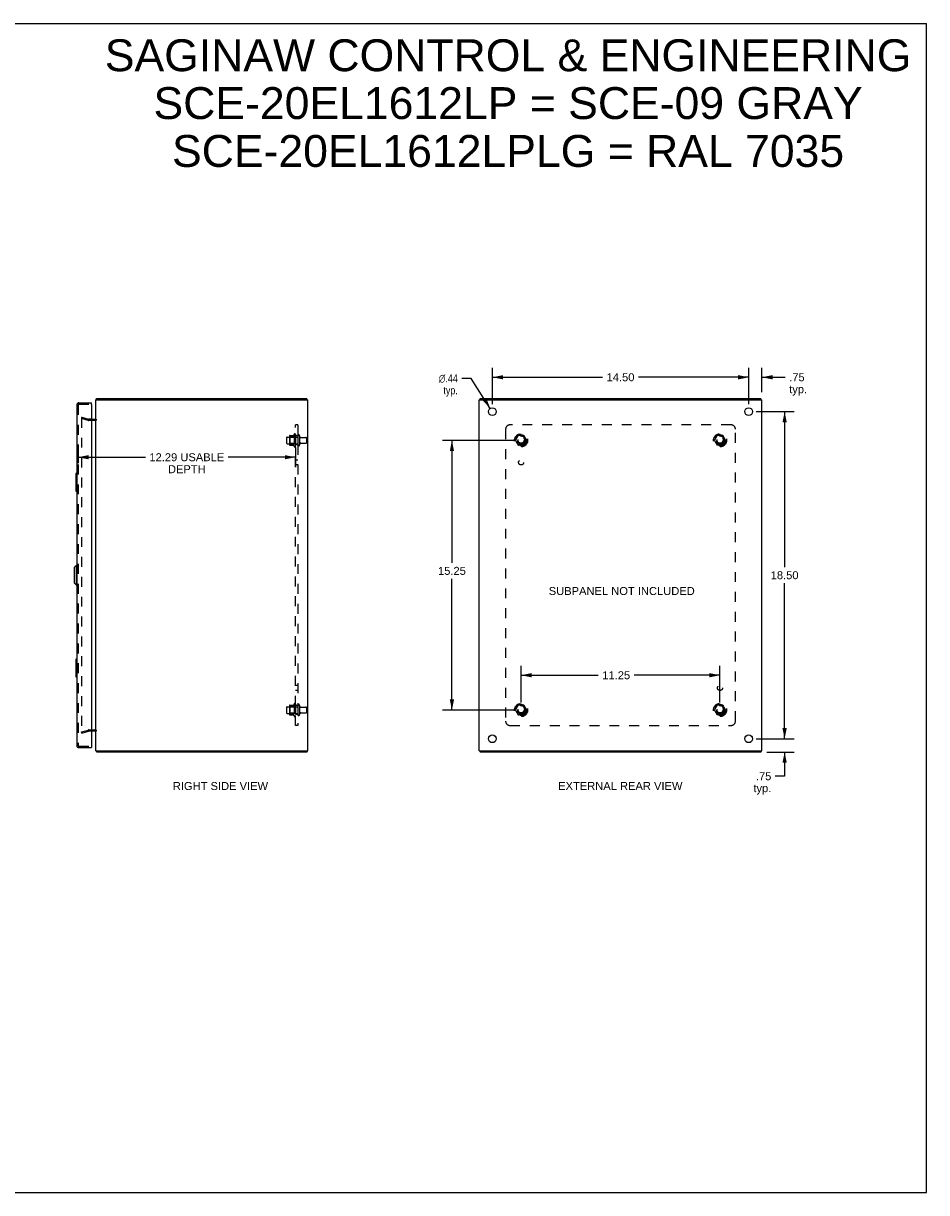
# Model space of a CAD drawing. Header units: inches. Extents: x 0 to 102, y 0 to 66.
# Tile 3 of 3: x 51 to 102, y 0 to 66. Entities that reach past the tile are written whole.
import ezdxf

# ---------------------------------------------------------------- set-up
doc = ezdxf.new("R2010")
doc.units = ezdxf.units.IN
doc.header["$LTSCALE"] = 5.620219
doc.header["$MEASUREMENT"] = 0
doc.linetypes.add('HIDDEN', pattern=[0.2, 0.1, -0.1])
doc.layers.get('0').update_dxf_attribs({"linetype": 'CONTINUOUS'})
for name, color, linetype in [('DEFAULT_2', 8, 'HIDDEN'), ('DIMENSIONS', 7, 'CONTINUOUS'), ('DOOR_ASSEMBLY', 7, 'CONTINUOUS'), ('SUBPANEL', 7, 'CONTINUOUS')]:
    doc.layers.add(name, color=color, linetype=linetype)
doc.styles.get("Standard").update_dxf_attribs({"font": 'arial.ttf'})
doc.styles.add('TEXTSTYLE_1', font='gdt', dxfattribs={"width": 0.8})
doc.dimstyles.new('DIMSTYLE_1', dxfattribs={"dimtxt": 0.45082, "dimasz": 0.601093, "dimexe": 0.09, "dimexo": 0.07, "dimgap": 0.0375, "dimtad": 0, "dimtih": 1, "dimtoh": 1, "dimzin": 4, "dimdsep": 46, "dimtxsty": 'Standard', "dimblk": '_FILLED', "dimblk1": '_FILLED', "dimblk2": '_FILLED', "dimcen": 0.09, "dimadec": 3, "dimazin": 1, "dimtfac": 1, "dimtdec": 3, "dimtofl": 0, "dimtmove": 0, "dimatfit": 3, "dimldrblk": '_FILLED', "dimfxl": 0, "dimtolj": 1, "dimtzin": 4, "dimarcsym": 0})
doc.dimstyles.new('DIMSTYLE_2', dxfattribs={"dimtxt": 0.45082, "dimasz": 0.601093, "dimexe": 0.09, "dimexo": 0.07, "dimgap": 0.09, "dimtad": 0, "dimtih": 1, "dimtoh": 1, "dimzin": 4, "dimdsep": 46, "dimtxsty": 'Standard', "dimblk": '_FILLED', "dimblk1": '_FILLED', "dimblk2": '_FILLED', "dimcen": 0.09, "dimadec": 3, "dimazin": 1, "dimtfac": 1, "dimtdec": 3, "dimtofl": 0, "dimtmove": 0, "dimatfit": 1, "dimldrblk": '_FILLED', "dimfxl": 0, "dimtolj": 1, "dimtzin": 4, "dimarcsym": 0})

# ---------------------------------------------------------------- blocks, each defined once
blk = doc.blocks.new('_FILLED')
at = {"color": 0, "linetype": 'ByBlock'}
blk.add_solid([(0, 0), (-1, 0.2), (-1, -0.2)], dxfattribs=at)
blk = doc.blocks.new('*D6')
at = {"layer": 'DIMENSIONS', "color": 2, "linetype": 'Continuous'}
for p, q in [((54.191, 42.127), (54.191, 41.252)), ((66.484, 42.127), (66.484, 41.023)), ((54.191, 41.586), (57.998, 41.586)), ((66.484, 41.586), (62.678, 41.586))]:
    blk.add_line(p, q, dxfattribs=at)
at = {"layer": 'DIMENSIONS', "color": 2, "linetype": 'Continuous', "xscale": 0.6010928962, "yscale": 0.6010928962, "zscale": 0.6010928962, "rotation": 180}
blk.add_blockref('_FILLED', (54.191, 41.586), dxfattribs=at)
at = {"layer": 'DIMENSIONS', "color": 2, "linetype": 'Continuous', "xscale": 0.6010928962, "yscale": 0.6010928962, "zscale": 0.6010928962}
blk.add_blockref('_FILLED', (66.484, 41.586), dxfattribs=at)
at = {"layer": 'DIMENSIONS', "color": 2, "linetype": 'Continuous', "insert": (60.338, 41.811), "char_height": 0.45082, "width": 4.23, "attachment_point": 2, "line_spacing_factor": 0.9}
blk.add_mtext('12.29 USABLE\\PDEPTH', dxfattribs=at)
blk = doc.blocks.new('*D7')
at = {"layer": 'DIMENSIONS', "color": 2, "linetype": 'Continuous'}
for p, q in [((92.121, 44.585), (92.121, 46.649)), ((92.871, 45.26), (92.871, 46.649)), ((92.121, 46.108), (90.919, 46.108)), ((92.871, 46.108), (94.185, 46.108))]:
    blk.add_line(p, q, dxfattribs=at)
at = {"layer": 'DIMENSIONS', "color": 2, "linetype": 'Continuous', "xscale": 0.6010928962, "yscale": 0.6010928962, "zscale": 0.6010928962}
blk.add_blockref('_FILLED', (92.121, 46.108), dxfattribs=at)
at = {"layer": 'DIMENSIONS', "color": 2, "linetype": 'Continuous', "xscale": 0.6010928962, "yscale": 0.6010928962, "zscale": 0.6010928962, "rotation": 180}
blk.add_blockref('_FILLED', (92.871, 46.108), dxfattribs=at)
at = {"layer": 'DIMENSIONS', "color": 2, "linetype": 'Continuous', "insert": (94.411, 46.334), "char_height": 0.4508, "width": 1.01393, "attachment_point": 1, "line_spacing_factor": 0.9}
blk.add_mtext('.75\\Ptyp.', dxfattribs=at)
blk = doc.blocks.new('*D8')
at = {"layer": 'DIMENSIONS', "color": 2, "linetype": 'Continuous'}
for p, q in [((94.153, 25.664), (94.153, 26.866)), ((92.542, 25.664), (94.694, 25.664)), ((93.149, 24.914), (94.694, 24.914)), ((94.153, 24.914), (94.153, 23.548)), ((94.153, 23.548), (93.627, 23.548))]:
    blk.add_line(p, q, dxfattribs=at)
at = {"layer": 'DIMENSIONS', "color": 2, "linetype": 'Continuous', "xscale": 0.6010928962, "yscale": 0.6010928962, "zscale": 0.6010928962}
for p, rotation in [((94.153, 25.664), 270), ((94.153, 24.914), 90)]:
    blk.add_blockref('_FILLED', p, dxfattribs=dict(at, rotation=rotation))
at = {"layer": 'DIMENSIONS', "color": 2, "linetype": 'Continuous', "insert": (93.402, 23.773), "char_height": 0.4508, "width": 1.01393, "attachment_point": 3, "line_spacing_factor": 0.9}
blk.add_mtext('.75\\Ptyp.', dxfattribs=at)
blk = doc.blocks.new('*D9')
at = {"layer": 'DIMENSIONS', "color": 2, "linetype": 'Continuous'}
for p, q in [((77.621, 44.585), (77.621, 46.649)), ((92.121, 44.585), (92.121, 46.649)), ((77.621, 46.108), (83.858, 46.108)), ((92.121, 46.108), (85.884, 46.108))]:
    blk.add_line(p, q, dxfattribs=at)
at = {"layer": 'DIMENSIONS', "color": 2, "linetype": 'Continuous', "xscale": 0.6010928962, "yscale": 0.6010928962, "zscale": 0.6010928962, "rotation": 180}
blk.add_blockref('_FILLED', (77.621, 46.108), dxfattribs=at)
at = {"layer": 'DIMENSIONS', "color": 2, "linetype": 'Continuous', "xscale": 0.6010928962, "yscale": 0.6010928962, "zscale": 0.6010928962}
blk.add_blockref('_FILLED', (92.121, 46.108), dxfattribs=at)
at = {"layer": 'DIMENSIONS', "color": 2, "linetype": 'Continuous', "insert": (84.871, 46.334), "char_height": 0.4508, "width": 1.57535, "attachment_point": 2, "line_spacing_factor": 0.9}
blk.add_mtext('14.50', dxfattribs=at)
blk = doc.blocks.new('*D10')
at = {"layer": 'DIMENSIONS', "color": 2, "linetype": 'Continuous'}
for p, q in [((92.542, 44.164), (94.694, 44.164)), ((94.153, 44.164), (94.153, 35.365)), ((94.153, 25.664), (94.153, 34.463)), ((92.542, 25.664), (94.694, 25.664))]:
    blk.add_line(p, q, dxfattribs=at)
at = {"layer": 'DIMENSIONS', "color": 2, "linetype": 'Continuous', "xscale": 0.6010928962, "yscale": 0.6010928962, "zscale": 0.6010928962}
for p, rotation in [((94.153, 44.164), 90), ((94.153, 25.664), 270)]:
    blk.add_blockref('_FILLED', p, dxfattribs=dict(at, rotation=rotation))
at = {"layer": 'DIMENSIONS', "color": 2, "linetype": 'Continuous', "insert": (94.153, 35.139), "char_height": 0.4508, "width": 1.57535, "attachment_point": 2, "line_spacing_factor": 0.9}
blk.add_mtext('18.50', dxfattribs=at)
blk = doc.blocks.new('*D11')
at = {"layer": 'DIMENSIONS', "color": 2, "linetype": 'Continuous'}
for p, q in [((76.416, 46.045), (75.89, 46.045)), ((77.503, 44.348), (76.416, 46.045))]:
    blk.add_line(p, q, dxfattribs=at)
at = {"layer": 'DIMENSIONS', "color": 2, "linetype": 'Continuous', "xscale": 0.6010928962, "yscale": 0.6010928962, "zscale": 0.6010928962, "rotation": 302.6368237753}
blk.add_blockref('_FILLED', (77.503, 44.348), dxfattribs=at)
at = {"layer": 'DIMENSIONS', "color": 2, "linetype": 'Continuous', "insert": (75.665, 46.27), "char_height": 0.45082, "width": 1.47592, "attachment_point": 3, "line_spacing_factor": 0.9, "style": 'TEXTSTYLE_1'}
blk.add_mtext('{\\fgdt;n}\\fArial;.44\\Ptyp.', dxfattribs=at)
blk = doc.blocks.new('*D12')
at = {"layer": 'DIMENSIONS', "color": 2, "linetype": 'Continuous'}
for p, q in [((78.825, 42.539), (74.793, 42.539)), ((75.334, 42.539), (75.334, 35.611)), ((75.334, 27.289), (75.334, 34.709)), ((78.825, 27.289), (74.793, 27.289))]:
    blk.add_line(p, q, dxfattribs=at)
at = {"layer": 'DIMENSIONS', "color": 2, "linetype": 'Continuous', "xscale": 0.6010928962, "yscale": 0.6010928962, "zscale": 0.6010928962}
for p, rotation in [((75.334, 42.539), 90), ((75.334, 27.289), 270)]:
    blk.add_blockref('_FILLED', p, dxfattribs=dict(at, rotation=rotation))
at = {"layer": 'DIMENSIONS', "color": 2, "linetype": 'Continuous', "insert": (75.334, 35.386), "char_height": 0.4508, "width": 1.57535, "attachment_point": 2, "line_spacing_factor": 0.9}
blk.add_mtext('15.25', dxfattribs=at)
blk = doc.blocks.new('*D13')
at = {"layer": 'DIMENSIONS', "color": 2, "linetype": 'Continuous'}
for p, q in [((79.246, 27.71), (79.246, 29.799)), ((90.496, 27.71), (90.496, 29.799)), ((79.246, 29.258), (83.615, 29.258)), ((90.496, 29.258), (85.641, 29.258))]:
    blk.add_line(p, q, dxfattribs=at)
at = {"layer": 'DIMENSIONS', "color": 2, "linetype": 'Continuous', "xscale": 0.6010928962, "yscale": 0.6010928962, "zscale": 0.6010928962, "rotation": 180}
blk.add_blockref('_FILLED', (79.246, 29.258), dxfattribs=at)
at = {"layer": 'DIMENSIONS', "color": 2, "linetype": 'Continuous', "xscale": 0.6010928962, "yscale": 0.6010928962, "zscale": 0.6010928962}
blk.add_blockref('_FILLED', (90.496, 29.258), dxfattribs=at)
at = {"layer": 'DIMENSIONS', "color": 2, "linetype": 'Continuous', "insert": (84.628, 29.483), "char_height": 0.4508, "width": 1.57535, "attachment_point": 2, "line_spacing_factor": 0.9}
blk.add_mtext('11.25', dxfattribs=at)

msp = doc.modelspace()

# ---------------------------------------------------------------- linework, layer by layer
at = {"color": 7, "linetype": 'Continuous'}
for p, q in [((0, 66.12), (102.186, 66.12)), ((102.186, 0), (102.186, 66.12)), ((55.247, 44.839), (55.247, 44.914)), ((67.121, 44.839), (67.121, 44.914)), ((76.934, 44.839), (76.934, 44.914)), ((92.808, 44.839), (92.808, 44.914)), ((67.121, 24.989), (67.121, 24.914)), ((76.934, 24.989), (76.934, 24.914)), ((92.808, 24.989), (92.808, 24.914)), ((0, 0), (102.186, 0))]:
    msp.add_line(p, q, dxfattribs=at)
at = {"color": 3, "linetype": 'Continuous'}
for p, q in [((55.184, 24.989), (55.184, 44.839)), ((55.184, 44.839), (67.184, 44.839)), ((55.247, 44.914), (67.121, 44.914)), ((67.184, 24.989), (67.184, 44.839)), ((76.871, 24.989), (76.871, 44.839)), ((76.871, 44.839), (92.871, 44.839)), ((76.934, 44.914), (92.808, 44.914)), ((92.871, 24.989), (92.871, 44.839)), ((54.941, 43.739), (55.142, 43.739)), ((55.142, 26.089), (54.941, 26.089)), ((55.184, 24.989), (67.184, 24.989)), ((67.121, 24.914), (55.247, 24.914)), ((76.871, 24.989), (92.871, 24.989)), ((92.808, 24.914), (76.934, 24.914))]:
    msp.add_line(p, q, dxfattribs=at)
for points in [[(55.222, 44.883), (55.224, 44.884), (55.225, 44.886), (55.226, 44.888), (55.227, 44.89), (55.229, 44.892), (55.23, 44.894), (55.231, 44.896)], [(55.231, 44.896), (55.233, 44.9), (55.234, 44.902), (55.236, 44.904), (55.237, 44.906), (55.238, 44.907), (55.239, 44.909), (55.24, 44.91), (55.241, 44.911), (55.243, 44.912), (55.244, 44.913), (55.245, 44.913), (55.246, 44.914), (55.247, 44.914), (55.247, 44.914)], [(55.222, 24.945), (55.224, 24.943), (55.225, 24.942), (55.226, 24.94), (55.227, 24.938), (55.229, 24.936), (55.23, 24.934), (55.231, 24.932), (55.233, 24.928)], [(55.233, 24.928), (55.234, 24.926), (55.236, 24.924), (55.237, 24.922), (55.238, 24.92), (55.239, 24.919), (55.24, 24.917), (55.241, 24.916), (55.243, 24.915), (55.244, 24.915), (55.245, 24.914), (55.246, 24.914), (55.247, 24.914), (55.247, 24.914)]]:
    msp.add_lwpolyline(points, dxfattribs=at)
for centre in [(77.621, 44.164), (92.121, 44.164), (77.621, 25.664), (92.121, 25.664)]:
    msp.add_circle(centre, 0.219, dxfattribs=at)
for centre, radius, start, end in [((55.301, 44.797), 0.117, 132.55692, 158.95976), ((55.142, 43.781), 0.042, 270, 360), ((55.142, 26.047), 0.042, 0, 90), ((55.301, 25.031), 0.117, 201.04024, 227.44308)]:
    msp.add_arc(centre, radius, start, end, dxfattribs=at)
at = {"layer": 'DEFAULT_2', "color": 8, "linetype": 'HIDDEN'}
for p, q in [((54.391, 43.843), (54.372, 43.771)), ((54.372, 43.818), (54.372, 43.816)), ((54.372, 43.816), (54.372, 26.012)), ((54.758, 43.667), (54.372, 43.771)), ((54.391, 43.843), (54.777, 43.74)), ((54.391, 43.836), (54.391, 43.836)), ((54.941, 43.739), (54.784, 43.739)), ((55.142, 43.664), (54.784, 43.664)), ((65.984, 42.696), (65.984, 42.381)), ((66.014, 42.726), (66.609, 42.726)), ((66.014, 42.351), (66.609, 42.351)), ((66.148, 42.794), (66.148, 42.283)), ((66.168, 42.722), (66.148, 42.742)), ((66.168, 42.355), (66.148, 42.335)), ((66.159, 42.816), (66.387, 42.816)), ((66.168, 42.722), (66.168, 42.355)), ((66.464, 42.722), (66.168, 42.722)), ((66.464, 42.355), (66.168, 42.355)), ((66.414, 42.895), (66.414, 42.183)), ((66.464, 42.722), (66.484, 42.742)), ((66.464, 42.722), (66.464, 42.355)), ((66.464, 42.355), (66.484, 42.335)), ((66.484, 42.873), (66.484, 42.205)), ((66.609, 42.796), (66.609, 42.281)), ((66.719, 42.796), (66.719, 42.281)), ((66.782, 42.704), (67.079, 42.704)), ((66.782, 42.374), (67.079, 42.374)), ((67.109, 42.674), (67.109, 42.404)), ((79.083, 42.811), (78.928, 42.544)), ((78.928, 42.534), (79.083, 42.266)), ((79.4, 42.816), (79.091, 42.816)), ((79.563, 42.544), (79.409, 42.811)), ((79.409, 42.266), (79.563, 42.534)), ((90.333, 42.811), (90.178, 42.544)), ((90.178, 42.534), (90.333, 42.266)), ((90.65, 42.816), (90.341, 42.816)), ((90.813, 42.544), (90.659, 42.811)), ((90.659, 42.266), (90.813, 42.534)), ((66.159, 42.261), (66.387, 42.261)), ((79.4, 42.261), (79.091, 42.261)), ((90.65, 42.261), (90.341, 42.261)), ((65.984, 27.446), (65.984, 27.131)), ((66.014, 27.476), (66.609, 27.476)), ((66.148, 27.544), (66.148, 27.033)), ((66.168, 27.472), (66.148, 27.492)), ((66.159, 27.566), (66.387, 27.566)), ((66.464, 27.472), (66.168, 27.472)), ((66.168, 27.472), (66.168, 27.105)), ((66.414, 27.645), (66.414, 26.933)), ((66.464, 27.472), (66.484, 27.492)), ((66.464, 27.472), (66.464, 27.105)), ((66.484, 27.623), (66.484, 26.955)), ((66.609, 27.546), (66.609, 27.031)), ((66.719, 27.546), (66.719, 27.031)), ((66.782, 27.454), (67.079, 27.454)), ((66.782, 27.124), (67.079, 27.124)), ((67.109, 27.424), (67.109, 27.154)), ((79.083, 27.561), (78.928, 27.294)), ((78.928, 27.284), (79.083, 27.016)), ((79.4, 27.566), (79.091, 27.566)), ((79.563, 27.294), (79.409, 27.561)), ((79.409, 27.016), (79.563, 27.284)), ((90.333, 27.561), (90.178, 27.294)), ((90.178, 27.284), (90.333, 27.016)), ((90.65, 27.566), (90.341, 27.566)), ((90.813, 27.294), (90.659, 27.561)), ((90.659, 27.016), (90.813, 27.284)), ((66.014, 27.101), (66.609, 27.101)), ((66.168, 27.105), (66.148, 27.085)), ((66.159, 27.011), (66.387, 27.011)), ((66.464, 27.105), (66.168, 27.105)), ((66.464, 27.105), (66.484, 27.085)), ((79.4, 27.011), (79.091, 27.011)), ((90.65, 27.011), (90.341, 27.011)), ((54.372, 26.057), (54.758, 26.16)), ((54.391, 25.985), (54.372, 26.057)), ((54.391, 25.985), (54.777, 26.088)), ((54.784, 26.164), (55.142, 26.164)), ((54.941, 26.089), (54.784, 26.089))]:
    msp.add_line(p, q, dxfattribs=at)
for points in [[(54.391, 43.836), (54.389, 43.836), (54.387, 43.836), (54.385, 43.835), (54.384, 43.835), (54.382, 43.834), (54.381, 43.833), (54.379, 43.832), (54.378, 43.831), (54.377, 43.829), (54.376, 43.828), (54.375, 43.827), (54.374, 43.825), (54.373, 43.823), (54.373, 43.822), (54.372, 43.82), (54.372, 43.818)], [(54.396, 43.836), (54.394, 43.836), (54.392, 43.836), (54.391, 43.836)], [(54.372, 26.012), (54.372, 26.01), (54.372, 26.008), (54.373, 26.006), (54.373, 26.004), (54.374, 26.003), (54.375, 26.001), (54.376, 26)], [(54.391, 25.992), (54.391, 25.992), (54.389, 25.992), (54.387, 25.992), (54.385, 25.992), (54.384, 25.993), (54.382, 25.994), (54.381, 25.995), (54.379, 25.996), (54.378, 25.997), (54.377, 25.998), (54.376, 26)], [(54.396, 25.992), (54.394, 25.992), (54.392, 25.992), (54.391, 25.992)]]:
    msp.add_lwpolyline(points, dxfattribs=at)
for centre, radius in [((79.246, 42.539), 0.372), ((79.246, 42.539), 0.356), ((79.246, 42.539), 0.312), ((79.246, 42.539), 0.204), ((79.246, 42.539), 0.188), ((79.246, 42.539), 0.183), ((79.246, 42.539), 0.165), ((90.496, 42.539), 0.372), ((90.496, 42.539), 0.356), ((90.496, 42.539), 0.312), ((90.496, 42.539), 0.204), ((90.496, 42.539), 0.188), ((90.496, 42.539), 0.183), ((90.496, 42.539), 0.165), ((79.246, 27.289), 0.372), ((79.246, 27.289), 0.356), ((79.246, 27.289), 0.312), ((79.246, 27.289), 0.204), ((79.246, 27.289), 0.188), ((79.246, 27.289), 0.183), ((79.246, 27.289), 0.165), ((90.496, 27.289), 0.372), ((90.496, 27.289), 0.356), ((90.496, 27.289), 0.312), ((90.496, 27.289), 0.204), ((90.496, 27.289), 0.188), ((90.496, 27.289), 0.183), ((90.496, 27.289), 0.165)]:
    msp.add_circle(centre, radius, dxfattribs=at)
for centre, radius, start, end in [((54.784, 43.764), 0.1, 255, 270), ((54.784, 43.764), 0.025, 255, 270), ((55.142, 43.781), 0.117, 270, 326.90018), ((66.014, 42.696), 0.03, 90, 180), ((66.014, 42.381), 0.03, 180, 270), ((66.29, 42.794), 0.141, 174.79195, 180), ((66.159, 42.806), 0.01, 90, 174.80617), ((66.368, 42.826), 0.01, 270, 336.03207), ((67.015, 42.539), 0.698, 149.33687, 156.03207), ((66.446, 42.873), 0.0384, 0, 145.55034), ((66.664, 42.796), 0.055, 0, 180), ((66.782, 42.766), 0.0625, 180, 270), ((66.782, 42.311), 0.0625, 90, 180), ((67.079, 42.674), 0.03, 0, 90), ((67.079, 42.404), 0.03, 270, 360), ((78.937, 42.539), 0.01, 150.01268, 209.98829), ((79.091, 42.806), 0.01, 90.01235, 149.98915), ((79.4, 42.806), 0.01, 30.01204, 89.98872), ((79.555, 42.539), 0.01, 330.01268, 29.98829), ((90.187, 42.539), 0.01, 150.01268, 209.98829), ((90.341, 42.806), 0.01, 90.01235, 149.98915), ((90.65, 42.806), 0.01, 30.01204, 89.98872), ((90.805, 42.539), 0.01, 330.01268, 29.98829), ((66.29, 42.283), 0.141, 180, 185.20805), ((66.159, 42.271), 0.01, 185.19383, 270), ((66.368, 42.251), 0.01, 23.96793, 90), ((67.015, 42.539), 0.698, 203.96793, 210.66313), ((66.446, 42.205), 0.0384, 214.44966, 360), ((66.664, 42.281), 0.055, 180, 360), ((79.091, 42.271), 0.01, 210.01204, 269.98872), ((79.4, 42.271), 0.01, 270.01235, 329.98915), ((90.341, 42.271), 0.01, 210.01204, 269.98872), ((90.65, 42.271), 0.01, 270.01235, 329.98915), ((66.014, 27.446), 0.03, 90, 180), ((66.014, 27.131), 0.03, 180, 270), ((66.29, 27.544), 0.141, 174.79195, 180), ((66.159, 27.556), 0.01, 90, 174.80617), ((66.368, 27.576), 0.01, 270, 336.03207), ((67.015, 27.289), 0.698, 149.33687, 156.03207), ((66.446, 27.623), 0.0384, 0, 145.55034), ((66.664, 27.546), 0.055, 0, 180), ((66.782, 27.516), 0.0625, 180, 270), ((66.782, 27.061), 0.0625, 90, 180), ((67.079, 27.424), 0.03, 0, 90), ((67.079, 27.154), 0.03, 270, 360), ((78.937, 27.289), 0.01, 150.01268, 209.98829), ((79.091, 27.556), 0.01, 90.01235, 149.98915), ((79.4, 27.556), 0.01, 30.01204, 89.98872), ((79.555, 27.289), 0.01, 330.01268, 29.98829), ((90.187, 27.289), 0.01, 150.01268, 209.98829), ((90.341, 27.556), 0.01, 90.01235, 149.98915), ((90.65, 27.556), 0.01, 30.01204, 89.98872), ((90.805, 27.289), 0.01, 330.01268, 29.98829), ((66.29, 27.033), 0.141, 180, 185.20805), ((66.159, 27.021), 0.01, 185.19383, 270), ((66.368, 27.001), 0.01, 23.96793, 90), ((67.015, 27.289), 0.698, 203.96793, 210.66313), ((66.446, 26.955), 0.0384, 214.44966, 360), ((66.664, 27.031), 0.055, 180, 360), ((79.091, 27.021), 0.01, 210.01204, 269.98872), ((79.4, 27.021), 0.01, 270.01235, 329.98915), ((90.341, 27.021), 0.01, 210.01204, 269.98872), ((90.65, 27.021), 0.01, 270.01235, 329.98915), ((54.784, 26.064), 0.1, 90, 105), ((54.784, 26.064), 0.025, 90, 105), ((55.142, 26.047), 0.117, 33.09982, 90)]:
    msp.add_arc(centre, radius, start, end, dxfattribs=at)
at = {"layer": 'DOOR_ASSEMBLY', "color": 3, "linetype": 'Continuous'}
for p, q in [((54.116, 44.547), (54.116, 25.281)), ((54.233, 44.664), (54.941, 44.664)), ((54.941, 44.574), (54.941, 25.254)), ((54.233, 25.164), (54.941, 25.164))]:
    msp.add_line(p, q, dxfattribs=at)
at = {"layer": 'DOOR_ASSEMBLY', "color": 8, "linetype": 'HIDDEN'}
for p, q in [((54.191, 44.547), (54.191, 25.281)), ((54.233, 44.589), (54.926, 44.589)), ((54.233, 25.239), (54.926, 25.239))]:
    msp.add_line(p, q, dxfattribs=at)
at = {"layer": 'DOOR_ASSEMBLY', "color": 7, "linetype": 'Continuous'}
for p, q in [((54.941, 44.589), (54.926, 44.589)), ((54.941, 44.589), (54.941, 44.664)), ((54.056, 40.649), (54.056, 39.679)), ((54.071, 40.664), (54.116, 40.664)), ((54.103, 40.564), (54.103, 39.764)), ((54.071, 39.664), (54.116, 39.664)), ((53.959, 35.347), (54.077, 35.465)), ((53.959, 35.347), (53.959, 34.481)), ((54.077, 35.465), (54.077, 34.363)), ((54.077, 35.465), (54.116, 35.465)), ((53.959, 34.481), (54.077, 34.363)), ((54.077, 34.363), (54.116, 34.363)), ((54.056, 30.149), (54.056, 29.179)), ((54.071, 30.164), (54.116, 30.164)), ((54.103, 30.064), (54.103, 29.264)), ((54.071, 29.164), (54.116, 29.164)), ((54.926, 25.239), (54.941, 25.239)), ((54.941, 25.239), (54.941, 25.164))]:
    msp.add_line(p, q, dxfattribs=at)
for points in [[(54.101, 40.6), (54.102, 40.594), (54.102, 40.589), (54.103, 40.583), (54.103, 40.576), (54.103, 40.57), (54.103, 40.564)], [(54.103, 39.764), (54.103, 39.758), (54.103, 39.751), (54.103, 39.745), (54.102, 39.739), (54.102, 39.733), (54.101, 39.728)], [(54.101, 30.1), (54.102, 30.094), (54.102, 30.089), (54.103, 30.083), (54.103, 30.076), (54.103, 30.07), (54.103, 30.064)], [(54.103, 29.264), (54.103, 29.258), (54.103, 29.251), (54.103, 29.245), (54.102, 29.239), (54.102, 29.233), (54.101, 29.228)]]:
    msp.add_lwpolyline(points, dxfattribs=at)
at = {"layer": 'DOOR_ASSEMBLY', "color": 3, "linetype": 'Continuous'}
for centre, radius, start, end in [((54.233, 44.547), 0.117, 90, 180), ((54.926, 44.574), 0.015, 0, 90), ((54.233, 25.281), 0.117, 180, 270), ((54.926, 25.254), 0.015, 270, 360)]:
    msp.add_arc(centre, radius, start, end, dxfattribs=at)
at = {"layer": 'DOOR_ASSEMBLY', "color": 8, "linetype": 'HIDDEN'}
for centre, start, end in [((54.233, 44.547), 90, 180), ((54.233, 25.281), 180, 270)]:
    msp.add_arc(centre, 0.042, start, end, dxfattribs=at)
at = {"layer": 'DOOR_ASSEMBLY', "color": 7, "linetype": 'Continuous'}
for centre, start, end in [((54.071, 40.649), 90, 180), ((54.101, 40.649), 0, 90), ((54.071, 39.679), 180, 270), ((54.101, 39.679), 270, 360), ((54.071, 30.149), 90, 180), ((54.101, 30.149), 0, 90), ((54.071, 29.179), 180, 270), ((54.101, 29.179), 270, 360)]:
    msp.add_arc(centre, 0.015, start, end, dxfattribs=at)
at = {"layer": 'SUBPANEL', "color": 8, "linetype": 'HIDDEN'}
for p, q in [((66.484, 26.414), (66.484, 43.414)), ((66.609, 43.414), (66.484, 43.414)), ((66.609, 43.414), (66.609, 26.414)), ((78.371, 43.164), (78.371, 26.664)), ((91.121, 43.414), (78.621, 43.414)), ((91.371, 26.664), (91.371, 43.164)), ((66.609, 42.789), (66.484, 42.789)), ((66.609, 42.289), (66.484, 42.289)), ((66.609, 41.429), (66.484, 41.429)), ((66.609, 41.148), (66.484, 41.148)), ((66.609, 28.679), (66.484, 28.679)), ((66.609, 28.398), (66.484, 28.398)), ((66.609, 27.539), (66.484, 27.539)), ((66.609, 27.039), (66.484, 27.039)), ((66.609, 26.414), (66.484, 26.414)), ((78.621, 26.414), (91.121, 26.414))]:
    msp.add_line(p, q, dxfattribs=at)
for centre, radius in [((79.246, 42.539), 0.25), ((90.496, 42.539), 0.25), ((79.246, 41.289), 0.141), ((90.496, 28.539), 0.141), ((79.246, 27.289), 0.25), ((90.496, 27.289), 0.25)]:
    msp.add_circle(centre, radius, dxfattribs=at)
for centre, start, end in [((78.621, 43.164), 90, 180), ((91.121, 43.164), 0, 90), ((78.621, 26.664), 180, 270), ((91.121, 26.664), 270, 360)]:
    msp.add_arc(centre, 0.25, start, end, dxfattribs=at)

# ---------------------------------------------------------------- texts
at = {"layer": 'DIMENSIONS', "color": 2, "linetype": 'Continuous', "attachment_point": 2, "line_spacing_factor": 0.9}
for s, insert, char_height, width in [('SAGINAW CONTROL & ENGINEERING\\PSCE-20EL1612LP = SCE-09 GRAY\\PSCE-20EL1612LPLG = RAL 7035', (78.51, 65.219), 1.80328, 45.54452), ('SUBPANEL NOT INCLUDED', (84.94, 34.246), 0.45082, 8.2438), ('RIGHT SIDE VIEW', (62.24, 23.218), 0.45082, 5.37632), ('EXTERNAL REAR VIEW', (84.858, 23.222), 0.45082, 7.01871)]:
    msp.add_mtext(s, dxfattribs=dict(at, insert=insert, char_height=char_height, width=width))

# ---------------------------------------------------------------- dimensions: what is measured, and where the dimension line sits
at = {"layer": 'DIMENSIONS', "color": 2, "linetype": 'Continuous'}
for base, p1, p2, angle, picture, middle in [((77.621, 46.108), (92.121, 44.515), (77.621, 44.515), 180, '*D9', (84.89, 46.106)), ((94.153, 25.664), (92.472, 44.164), (92.472, 25.664), 270, '*D10', (94.172, 34.911)), ((75.334, 42.539), (78.895, 27.289), (78.895, 42.539), 90, '*D12', (75.355, 35.158))]:
    dim = msp.add_linear_dim(base=base, p1=p1, p2=p2, angle=angle, dimstyle='DIMSTYLE_1', dxfattribs=at)
    dim.commit()
    dim.dimension.update_dxf_attribs({"geometry": picture, "text_midpoint": middle, "dimtype": 160})
for base, p1, p2, angle, text, picture, middle in [((92.121, 46.108), (92.871, 45.19), (92.121, 44.515), 180, '<>\\Ptyp.', '*D7', (94.918, 45.77)), ((54.191, 41.586), (66.484, 40.953), (54.191, 42.197), 180, '<> USABLE\\PDEPTH', '*D6', (60.338, 41.248)), ((94.153, 25.664), (93.079, 24.914), (92.472, 25.664), 90, '<>\\Ptyp.', '*D8', (92.895, 23.21))]:
    dim = msp.add_linear_dim(base=base, p1=p1, p2=p2, angle=angle, text=text, dimstyle='DIMSTYLE_1', dxfattribs=at)
    dim.commit()
    dim.dimension.update_dxf_attribs({"geometry": picture, "text_midpoint": middle, "dimtype": 160})
dim = msp.add_diameter_dim_2p(p1=(77.503, 44.348), p2=(77.739, 43.98), text='%%c<>\\Ptyp.', dimstyle='DIMSTYLE_2', override={"dimpost": '<>'}, dxfattribs=at)
dim.commit()
dim.dimension.update_dxf_attribs({"geometry": '*D11', "text_midpoint": (74.927, 45.707), "dimtype": 163})
dim = msp.add_linear_dim(base=(90.496, 29.258), p1=(79.246, 27.64), p2=(90.496, 27.64), dimstyle='DIMSTYLE_1', dxfattribs=at)
dim.commit()
dim.dimension.update_dxf_attribs({"geometry": '*D13', "text_midpoint": (84.648, 29.255), "dimtype": 160})

doc.saveas('drawing.dxf')
